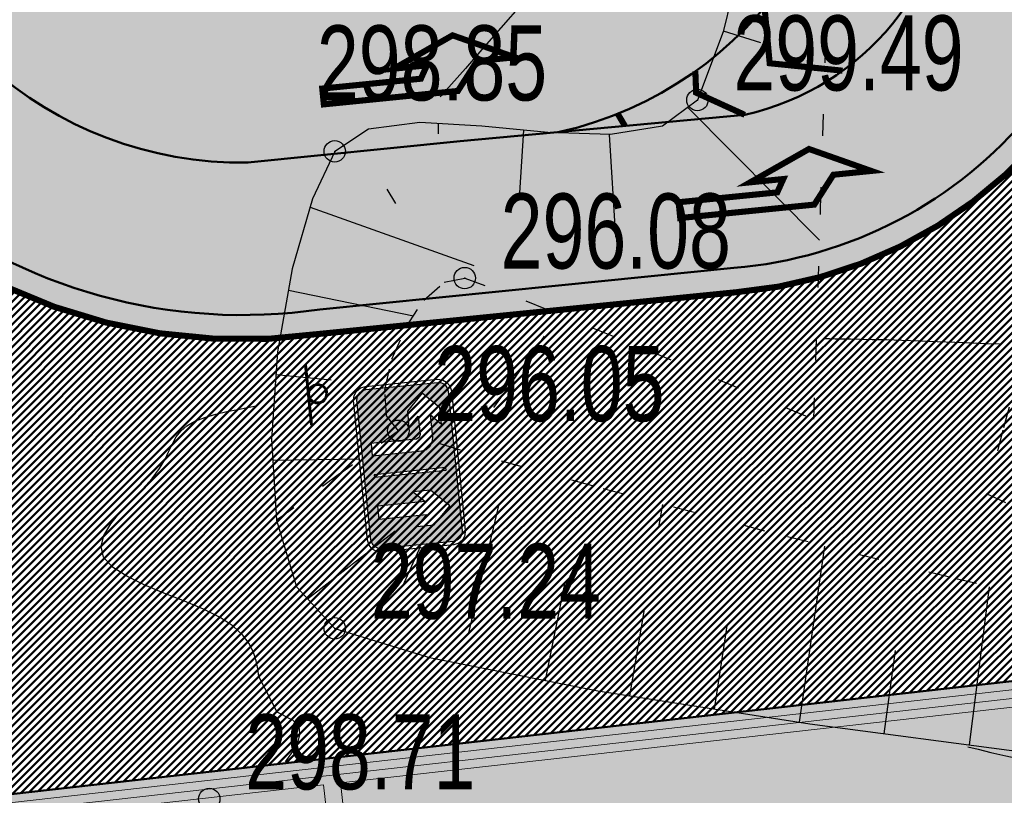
# Model space of a CAD drawing. Extents: x 2931 to 5026, y -2784 to 809.
# Tile 139 of 170: x 3173 to 3196, y 473 to 491. Entities that reach past the tile are written whole.
import ezdxf

# ---------------------------------------------------------------- set-up
doc = ezdxf.new("R2010")
doc.units = 0
doc.header["$MEASUREMENT"] = 0
doc.linetypes.add('CONTI', pattern=[0])
doc.linetypes.add('STROT', pattern=[1.7, 0.5, -1.2])
doc.layers.add('.', color=7, linetype='Continuous', lineweight=15)
for name, color, linetype in [('GORIZDEFAULT', 32, 'CONTI'), ('OTKOSDEFAULT', 32, 'CONTI'), ('PDF_2D - Общий', 7, 'Continuous'), ('PI_OTDEFAULT', 172, 'CONTI'), ('PI_TTDEFAULT', 5, 'CONTI')]:
    doc.layers.add(name, color=color, linetype=linetype)
doc.styles.add('SHRFT', font='TXT', dxfattribs={"width": 0.75})
pattern_1 = [(45, (0, 2263.049007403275), (-0.08838834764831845, 0.08838834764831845), [])]

# ---------------------------------------------------------------- blocks, each defined once
blk = doc.blocks.new('АПРР')
at = {"layer": '.', "transparency": 33554625}
h = blk.add_hatch(color=256, dxfattribs=at)
h.dxf.hatch_style = 1
h.set_gradient(color1=(0, 127, 255), color2=(0, 127, 255), tint=0.6399999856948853)
h.paths.add_polyline_path([(1384745.843515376, -94199.48148556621), (1384808.635195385, -94185.82644556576), (1384860.567355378, -94153.03284556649), (1384893.360955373, -94101.10068556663), (1384907.015995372, -94038.30900556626), (1384907.015995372, -92855.2664455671), (1384893.360955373, -92792.47476556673), (1384860.567355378, -92740.54260556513), (1384808.635195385, -92707.7490055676), (1384745.843515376, -92694.09396556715), (1382444.386640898, -92694.09396556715), (1382381.594960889, -92707.7490055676), (1382329.662800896, -92740.54260556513), (1382296.8692009, -92792.47476556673), (1382283.214160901, -92855.2664455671), (1382283.214160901, -94038.30900556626), (1382296.8692009, -94101.10068556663), (1382329.662800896, -94153.03284556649), (1382381.594960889, -94185.82644556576), (1382444.386640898, -94199.48148556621)])
h.paths.add_polyline_path([(1383459.258535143, -92855.2664455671), (1383502.919712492, -92855.2664455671), (1383502.919712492, -94038.30900556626), (1383459.258535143, -94038.30900556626)], flags=16)
h.paths.add_polyline_path([(1383160.254800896, -93428.99316556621), (1382982.631760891, -93251.47764556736), (1382982.631760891, -94038.30900556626), (1382766.839120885, -94038.30900556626), (1382766.839120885, -93251.47764556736), (1382586.528080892, -93428.99316556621), (1382586.528080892, -93142.12980556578), (1382873.391440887, -92855.2664455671), (1383160.254800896, -93142.12980556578)], flags=16)
h.paths.add_polyline_path([(1383814.004559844, -93224.06004556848), (1383830.455119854, -93144.81780556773), (1383874.108239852, -93082.02612556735), (1383937.007439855, -93038.26548556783), (1384016.249679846, -93021.92244556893), (1384387.731279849, -93021.92244556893), (1384218.387279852, -92855.2664455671), (1384486.11207985, -92855.2664455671), (1384756.632399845, -93122.9912455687), (1384486.11207985, -93393.51156556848), (1384218.387279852, -93393.51156556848), (1384387.731279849, -93224.06004556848), (1384084.524879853, -93224.06004556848), (1384035.388239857, -93243.1986055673), (1384016.249679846, -93292.33524556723), (1384016.249679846, -93941.05640682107), (1384016.249679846, -94038.30900556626), (1383814.004559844, -94038.30900556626)], flags=16)
at = {"color": 5}
blk.add_lwpolyline([(1382444.386640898, -92642.1618055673), (1382359.76840089, -92658.61236556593), (1382291.493200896, -92705.06100556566), (1382245.044560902, -92770.64820556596), (1382228.594000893, -92855.2664455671), (1382228.594000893, -94038.30900556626), (1382245.044560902, -94123.03476556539), (1382291.493200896, -94191.30996556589), (1382359.76840089, -94237.75860556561), (1382444.386640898, -94254.10164556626), (1384745.843515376, -94254.10164556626), (1384830.461755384, -94237.75860556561), (1384896.048955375, -94191.30996556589), (1384942.497595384, -94123.03476556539), (1384958.948155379, -94038.30900556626), (1384958.948155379, -92855.2664455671), (1384942.497595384, -92770.64820556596), (1384896.048955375, -92705.06100556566), (1384830.461755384, -92658.61236556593), (1384745.843515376, -92642.1618055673), (1382444.386640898, -92642.1618055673)], dxfattribs=at)
blk.add_lwpolyline([(1382444.386640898, -92694.09396556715), (1382381.594960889, -92707.7490055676), (1382329.662800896, -92740.54260556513), (1382296.8692009, -92792.47476556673), (1382283.214160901, -92855.2664455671), (1382283.214160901, -94038.30900556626), (1382296.8692009, -94101.10068556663), (1382329.662800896, -94153.03284556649), (1382381.594960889, -94185.82644556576), (1382444.386640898, -94199.48148556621), (1384745.843515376, -94199.48148556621), (1384808.635195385, -94185.82644556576), (1384860.567355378, -94153.03284556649), (1384893.360955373, -94101.10068556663), (1384907.015995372, -94038.30900556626), (1384907.015995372, -92855.2664455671), (1384893.360955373, -92792.47476556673), (1384860.567355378, -92740.54260556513), (1384808.635195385, -92707.7490055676), (1384745.843515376, -92694.09396556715), (1382444.386640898, -92694.09396556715)], close=True, dxfattribs=at)
at = {"color": 7}
for points in [[(1382586.528080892, -93142.12980556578), (1382873.391440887, -92855.2664455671), (1383160.254800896, -93142.12980556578), (1383160.254800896, -93428.99316556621), (1382982.631760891, -93251.47764556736), (1382982.631760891, -94038.30900556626), (1382766.839120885, -94038.30900556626), (1382766.839120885, -93251.47764556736), (1382586.528080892, -93428.99316556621), (1382586.528080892, -93142.12980556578)], [(1384016.249679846, -94038.30900556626), (1383814.004559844, -94038.30900556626), (1383814.004559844, -93224.06004556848), (1383830.455119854, -93144.81780556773), (1383874.108239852, -93082.02612556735), (1383937.007439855, -93038.26548556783), (1384016.249679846, -93021.92244556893), (1384387.731279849, -93021.92244556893), (1384218.387279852, -92855.2664455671), (1384486.11207985, -92855.2664455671), (1384756.632399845, -93122.9912455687), (1384486.11207985, -93393.51156556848), (1384218.387279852, -93393.51156556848), (1384387.731279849, -93224.06004556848), (1384084.524879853, -93224.06004556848), (1384035.388239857, -93243.1986055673), (1384016.249679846, -93292.33524556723), (1384016.249679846, -93941.05640682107)]]:
    blk.add_lwpolyline(points, close=True, dxfattribs=at)
blk.add_lwpolyline([(1383459.258535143, -92855.2664455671), (1383502.919712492, -92855.2664455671), (1383502.919712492, -94038.30900556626), (1383459.258535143, -94038.30900556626)], close=True)
blk = doc.blocks.new('bstrtthtytt434')
at = {"layer": 'GORIZDEFAULT', "color": 32}
for points in [[(3190.524359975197, 498.003196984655), (3190.064368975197, 497.4721529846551), (3189.527965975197, 496.8359359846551), (3188.910726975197, 496.1224829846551), (3188.258219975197, 495.360487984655), (3187.582201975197, 494.566133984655), (3186.912061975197, 493.7798689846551), (3186.257342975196, 493.031842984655), (3185.651858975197, 492.334569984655), (3185.101487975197, 491.696140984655), (3184.598139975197, 491.122432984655), (3184.155782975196, 490.6156579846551), (3183.774416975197, 490.1758179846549), (3183.445950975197, 489.8087889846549), (3183.178476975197, 489.508692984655)], [(3184.432535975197, 482.268897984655), (3184.655893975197, 482.576323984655), (3184.885129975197, 482.8918409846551), (3185.094520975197, 483.197054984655), (3185.294367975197, 483.472120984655), (3185.615436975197, 483.931047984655)], [(3192.161081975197, 483.872417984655), (3192.261069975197, 483.873935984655), (3192.391206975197, 483.865910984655), (3192.555157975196, 483.870399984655), (3192.749256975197, 483.8653459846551), (3192.979381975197, 483.858838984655), (3193.259501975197, 483.8530919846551), (3193.589615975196, 483.848102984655), (3193.949877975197, 483.833570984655), (3194.360133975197, 483.819797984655), (3194.770390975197, 483.806023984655), (3195.188736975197, 483.786373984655), (3195.576934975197, 483.7762659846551), (3195.923228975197, 483.759520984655), (3196.225406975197, 483.750107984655)], [(3179.577449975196, 474.004235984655), (3179.747907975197, 474.2388509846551), (3179.858827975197, 474.442557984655), (3179.907997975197, 474.629325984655), (3179.899842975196, 474.771218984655), (3179.840239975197, 474.8763259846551), (3179.746823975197, 474.968917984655), (3179.629895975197, 475.0291499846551), (3179.504877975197, 475.0952599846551), (3179.379859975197, 475.161368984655), (3178.955245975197, 475.989017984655), (3178.926484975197, 476.170601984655), (3178.889634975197, 476.358063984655), (3178.830726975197, 476.549191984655), (3178.725488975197, 476.761618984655), (3178.572469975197, 476.9593189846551), (3178.353276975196, 477.168014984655), (3178.050274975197, 477.363436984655), (3177.661252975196, 477.5595539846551), (3177.216357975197, 477.746820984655), (3176.735437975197, 477.9355409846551), (3176.282452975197, 478.128685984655), (3175.871372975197, 478.328467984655), (3175.544099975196, 478.541523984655), (3175.328571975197, 478.772278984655), (3175.274781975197, 479.021490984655), (3175.340826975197, 479.282523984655), (3175.498769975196, 479.5509519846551), (3175.720674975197, 479.822352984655), (3175.978605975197, 480.092299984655), (3176.236537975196, 480.362246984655), (3176.462867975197, 480.6057109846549), (3176.633324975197, 480.840325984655), (3176.758213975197, 481.046245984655), (3176.855165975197, 481.247740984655), (3176.942573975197, 481.419087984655), (3177.024104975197, 481.582343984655), (3177.132118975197, 481.7139989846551), (3177.270280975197, 481.8361109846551), (3177.460648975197, 481.945013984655), (3177.697346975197, 482.0326169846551), (3177.950223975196, 482.108464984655), (3178.205313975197, 482.170344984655), (3178.462615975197, 482.218256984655), (3178.691982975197, 482.261743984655), (3178.893412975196, 482.3008069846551)], [(3195.488067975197, 474.3478299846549), (3195.732919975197, 474.293540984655), (3196.024100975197, 474.2179529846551), (3196.373366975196, 474.137245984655), (3196.780716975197, 474.051420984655), (3197.226304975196, 473.9501739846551), (3197.724099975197, 473.835718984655), (3198.266011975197, 473.713931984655), (3198.852038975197, 473.5848139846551), (3199.460124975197, 473.452030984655), (3200.082178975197, 473.3214599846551), (3200.712323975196, 473.185010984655)]]:
    blk.add_lwpolyline(points, dxfattribs=at)
at = {"layer": 'OTKOSDEFAULT', "color": 32}
for p, q in [((3190.446990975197, 493.745531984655), (3189.782184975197, 491.027125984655)), ((3189.782184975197, 491.027125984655), (3189.182274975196, 489.435834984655)), ((3189.785849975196, 491.049183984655), (3190.652062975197, 490.7783039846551)), ((3189.182274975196, 489.435834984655), (3188.369417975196, 488.8274239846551)), ((3188.958850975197, 489.264422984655), (3192.026174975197, 486.1706339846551)), ((3182.707488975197, 488.911473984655), (3181.507692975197, 488.757240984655)), ((3184.152962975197, 488.825408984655), (3182.707488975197, 488.911473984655)), ((3183.133925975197, 488.885944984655), (3183.135508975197, 488.649941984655)), ((3181.507692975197, 488.757240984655), (3180.723465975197, 488.239274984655)), ((3185.693305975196, 488.682777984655), (3184.152962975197, 488.825408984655)), ((3185.126428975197, 488.7361779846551), (3185.028608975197, 487.274524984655)), ((3187.154199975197, 488.634951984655), (3185.693305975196, 488.682777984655)), ((3188.369417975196, 488.8274239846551), (3187.154199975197, 488.634951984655)), ((3187.126263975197, 488.630526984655), (3187.268566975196, 486.2404119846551)), ((3180.723465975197, 488.239274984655), (3180.204197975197, 487.1332639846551)), ((3181.936990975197, 487.3575969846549), (3182.140069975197, 487.0246419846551)), ((3180.204197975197, 487.1332639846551), (3179.732970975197, 485.497920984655)), ((3180.149149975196, 486.938405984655), (3183.966300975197, 485.574200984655)), ((3179.732970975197, 485.497920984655), (3179.388345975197, 483.560465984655)), ((3179.646450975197, 485.004550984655), (3182.561862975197, 484.406743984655)), ((3179.388345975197, 483.560465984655), (3179.245215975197, 481.526058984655)), ((3179.350366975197, 483.031827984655), (3180.636313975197, 482.9133379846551)), ((3179.245215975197, 481.526058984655), (3179.365959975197, 479.6336739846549)), ((3179.272652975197, 481.036418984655), (3181.308447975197, 481.065328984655)), ((3183.848347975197, 477.007421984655), (3184.560805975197, 480.0125849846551)), ((3188.283456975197, 479.471039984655), (3188.371428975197, 480.000436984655)), ((3179.365959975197, 479.6336739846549), (3179.833561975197, 478.082593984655)), ((3180.085875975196, 477.800391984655), (3182.131952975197, 479.3916389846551)), ((3182.319305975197, 478.1183369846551), (3182.719563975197, 479.026517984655)), ((3191.558802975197, 474.9282429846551), (3192.154571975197, 479.031760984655)), ((3185.641328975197, 475.9025159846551), (3186.094596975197, 478.193661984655)), ((3179.833561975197, 478.082593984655), (3180.724369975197, 477.114006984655)), ((3195.523334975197, 474.3963709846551), (3195.991373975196, 478.085901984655)), ((3187.603054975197, 475.540256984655), (3187.950586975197, 477.549764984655)), ((3189.577989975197, 475.2302049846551), (3189.878498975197, 477.174991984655)), ((3180.724369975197, 477.114006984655), (3182.936955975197, 476.433519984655)), ((3193.535190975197, 474.654216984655), (3193.799673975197, 476.600456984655)), ((3182.936955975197, 476.433519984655), (3186.861166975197, 475.6590079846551)), ((3186.861166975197, 475.6590079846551), (3191.801442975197, 474.887921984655)), ((3191.801442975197, 474.887921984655), (3197.066648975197, 474.1897779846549))]:
    blk.add_line(p, q, dxfattribs=at)
at = {"layer": 'OTKOSDEFAULT', "color": 32, "linetype": 'STROT'}
for p, q in [((3192.053026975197, 486.905126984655), (3192.203641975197, 491.7399699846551)), ((3191.940759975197, 483.365013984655), (3192.053026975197, 486.905126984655)), ((3197.320010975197, 485.562934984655), (3196.307977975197, 481.737129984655)), ((3183.276119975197, 485.1856769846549), (3183.754697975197, 485.282953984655)), ((3183.754697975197, 485.282953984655), (3185.176854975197, 484.7564849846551)), ((3182.798430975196, 484.766376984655), (3183.276119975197, 485.1856769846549)), ((3182.384074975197, 484.128012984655), (3182.798430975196, 484.766376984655)), ((3185.176854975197, 484.7564849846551), (3188.099163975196, 483.572714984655)), ((3182.057256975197, 483.388965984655), (3182.384074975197, 484.128012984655)), ((3181.892177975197, 482.6683759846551), (3182.057256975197, 483.388965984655)), ((3188.099163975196, 483.572714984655), (3191.893627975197, 481.990139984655)), ((3191.893627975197, 481.990139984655), (3191.940759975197, 483.365013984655)), ((3181.929222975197, 482.072869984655), (3181.892177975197, 482.6683759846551)), ((3182.206565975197, 481.7230399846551), (3181.929222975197, 482.072869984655)), ((3179.365959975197, 479.6336739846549), (3182.206565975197, 481.7230399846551)), ((3182.206565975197, 481.7230399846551), (3179.365959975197, 479.6336739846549)), ((3183.659565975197, 481.273047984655), (3182.206565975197, 481.7230399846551)), ((3196.307977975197, 481.737129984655), (3195.912403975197, 480.2569529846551)), ((3186.734633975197, 480.435636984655), (3183.659565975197, 481.273047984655)), ((3190.753084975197, 479.382523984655), (3186.734633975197, 480.435636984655)), ((3195.912403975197, 480.2569529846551), (3199.541463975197, 478.633862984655)), ((3195.061958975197, 478.303816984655), (3190.753084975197, 479.382523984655)), ((3199.002414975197, 477.381534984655), (3195.061958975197, 478.303816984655))]:
    blk.add_line(p, q, dxfattribs=at)
at = {"layer": 'PI_TTDEFAULT', "color": 0}
for centre in [(3189.182274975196, 489.435834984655), (3180.723465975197, 488.239274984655), (3183.754697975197, 485.282953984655), (3182.206565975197, 481.7230399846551), (3180.724369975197, 477.114006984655), (3177.796439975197, 473.135095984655)]:
    blk.add_circle(centre, 0.25, dxfattribs=at)
for p in [(3189.182274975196, 489.435834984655), (3180.723465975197, 488.239274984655), (3183.754697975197, 485.282953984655), (3182.206565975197, 481.7230399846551), (3180.724369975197, 477.114006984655)]:
    blk.add_point(p, dxfattribs=at)
at = {"layer": 'PI_OTDEFAULT', "color": 0, "style": 'SHRFT', "width": 0.75}
for s, p in [('299.49', (3190.021343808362, 489.6591906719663)), ('298.85', (3180.307673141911, 489.4275110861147)), ('296.08', (3184.593766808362, 485.5063106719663)), ('296.05', (3183.045634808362, 481.9463966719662)), ('297.24', (3181.563438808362, 477.3373626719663)), ('298.71', (3178.635508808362, 473.3584526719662))]:
    blk.add_text(s, height=1.75, dxfattribs=at).set_placement(p)

msp = doc.modelspace()

# ---------------------------------------------------------------- hatches: boundary and pattern name
at = {"layer": '.', "linetype": 'ByBlock', "lineweight": 50}
h = msp.add_hatch(dxfattribs=at)
h.set_pattern_fill('ANSI31', color=252)
h.set_pattern_definition(pattern_1)
edge = h.paths.add_edge_path()
edge.add_line((3056.579508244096, 710.4772648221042), (3060.468574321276, 701.2644929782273))
edge.add_line((3060.468574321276, 701.2644929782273), (3091.428099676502, 714.3337018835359))
edge.add_arc((3092.594819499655, 711.569870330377), 2.999999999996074, 59.08883293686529, 112.8864824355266, ccw=False)
edge.add_line((3094.135944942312, 714.1437647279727), (3125.421424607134, 695.4115087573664))
edge.add_arc((3123.880299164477, 692.8376143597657), 3.000000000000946, 6.846905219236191, 59.0888329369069, ccw=False)
edge.add_line((3126.858903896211, 693.1952648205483), (3145.92372928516, 534.4185111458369))
edge.add_line((3145.92372928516, 534.4185111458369), (3153.629677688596, 470.2413971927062))
edge.add_line((3153.629677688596, 470.2413971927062), (3155.627738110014, 433.1622157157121))
edge.add_line((3155.627738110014, 433.1622157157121), (3160.809987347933, 333.3717569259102))
edge.add_arc((3157.814024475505, 333.2161726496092), 2.999999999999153, -86.74722545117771, 2.9727744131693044, ccw=False)
edge.add_line((3157.984247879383, 330.2210058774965), (3050.375705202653, 324.1053222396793))
edge.add_line((3050.375705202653, 324.1053222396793), (3050.943116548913, 314.1214329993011))
edge.add_line((3050.943116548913, 314.1214329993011), (3313.191871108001, 328.9630528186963))
edge.add_line((3313.191871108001, 328.9630528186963), (3312.624459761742, 338.9469420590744))
edge.add_line((3312.624459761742, 338.9469420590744), (3173.95866141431, 331.1288748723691))
edge.add_arc((3173.788438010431, 334.1240416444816), 2.999999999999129, 182.972774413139, 273.2527745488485, ccw=False)
edge.add_line((3170.792475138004, 333.9684573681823), (3164.49681413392, 454.6474962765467))
edge.add_line((3164.49681413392, 454.6474962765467), (3163.4838931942, 473.3022179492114))
edge.add_line((3163.4838931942, 473.3022179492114), (3160.81852438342, 495.1981994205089))
edge.add_arc((3164.480270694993, 494.8653379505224), 3.67684413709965, 91.76941746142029, 174.8059522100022, ccw=False)
edge.add_line((3164.36673985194, 498.5404289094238), (3165.328204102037, 498.6331989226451))
edge.add_line((3165.328204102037, 498.6331989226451), (3157.302999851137, 580.441440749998))
edge.add_arc((3156.299241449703, 586.9544981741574), 6.589950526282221, 187.8889569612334, 278.7611968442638, ccw=False)
edge.add_line((3149.771658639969, 586.0500035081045), (3140.934979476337, 659.8820920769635))
edge.add_line((3140.934979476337, 659.8820920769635), (3139.504408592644, 672.5438660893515))
edge.add_line((3139.504408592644, 672.5438660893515), (3136.203008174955, 699.2559498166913))
edge.add_arc((3133.224403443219, 698.8982993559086), 3.000000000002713, 6.84690521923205, 59.08883293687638)
edge.add_line((3134.765528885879, 701.47219375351), (3099.87037971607, 722.3657479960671))
edge.add_arc((3101.693711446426, 725.0245151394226), 3.223907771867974, 157.9186088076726, 235.5584146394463, ccw=False)
edge.add_line((3098.706274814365, 726.2364572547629), (3108.700353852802, 742.7227864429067))
edge.add_arc((3111.264605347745, 741.1656691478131), 3.00000000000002, 58.73218183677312, 148.732181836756, ccw=False)
edge.add_line((3112.821722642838, 743.729920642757), (3205.618491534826, 687.379966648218))
edge.add_line((3205.618491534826, 687.379966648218), (3207.292050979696, 686.4698585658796))
edge.add_line((3207.292050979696, 686.4698585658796), (3243.014474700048, 673.1244149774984))
edge.add_line((3243.014474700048, 673.1244149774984), (3266.942729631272, 664.2499407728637))
edge.add_line((3266.942729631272, 664.2499407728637), (3413.241120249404, 576.1905417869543))
edge.add_line((3413.241120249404, 576.1905417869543), (3418.398145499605, 584.7582188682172))
edge.add_line((3418.398145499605, 584.7582188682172), (3272.099754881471, 672.8176178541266))
edge.add_line((3272.099754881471, 672.8176178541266), (3270.420061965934, 673.6258759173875))
edge.add_line((3270.420061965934, 673.6258759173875), (3212.929790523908, 694.9477789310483))
edge.add_line((3212.929790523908, 694.9477789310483), (3210.80888251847, 695.9274716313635))
edge.add_line((3210.80888251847, 695.9274716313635), (3103.502412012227, 761.0883037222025))
edge.add_arc((3105.05952930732, 763.6525552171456), 2.999999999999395, 149.0720988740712, 238.7321818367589, ccw=False)
edge.add_line((3102.486085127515, 765.1944323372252), (3107.443599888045, 773.4686893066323))
edge.add_line((3107.443599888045, 773.4686893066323), (3098.865452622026, 778.6082797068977))
edge.add_line((3098.865452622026, 778.6082797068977), (3093.95672483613, 770.4154498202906))
edge.add_arc((3091.383280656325, 771.9573269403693), 2.999999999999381, 238.7321818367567, 329.07209887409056, ccw=False)
edge.add_line((3089.826163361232, 769.3930754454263), (3029.258160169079, 806.1724184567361))
edge.add_line((3029.258160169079, 806.1724184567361), (3024.067769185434, 797.6249134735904))
edge.add_line((3024.067769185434, 797.6249134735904), (3099.145714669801, 752.0345462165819))
edge.add_arc((3097.588597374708, 749.4702947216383), 2.999999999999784, -31.267816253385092, 58.732181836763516, ccw=False)
edge.add_line((3100.152848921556, 747.9131775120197), (3084.60404677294, 722.3075026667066))
edge.add_line((3084.60404677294, 722.3075026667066), (3056.579508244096, 710.4772648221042))
h = msp.add_hatch(dxfattribs=at)
h.set_pattern_fill('ANSI31', color=72)
h.set_pattern_definition(pattern_1)
edge = h.paths.add_edge_path()
edge.add_line((3198.64854658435, 490.2071452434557), (3204.228626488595, 490.837465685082))
edge.add_line((3204.228626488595, 490.837465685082), (3205.797166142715, 476.9281275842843))
edge.add_line((3205.797166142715, 476.9281275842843), (3240.426562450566, 480.8338700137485))
edge.add_line((3240.426562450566, 480.8338700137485), (3240.44861768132, 480.6383222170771))
edge.add_line((3240.44861768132, 480.6383222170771), (3240.049289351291, 480.5921857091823))
edge.add_line((3240.049289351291, 480.5921857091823), (3241.597948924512, 466.8728065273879))
edge.add_line((3241.597948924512, 466.8728065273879), (3241.996162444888, 466.9178206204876))
edge.add_line((3241.996162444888, 466.9178206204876), (3242.018783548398, 466.7177048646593))
edge.add_line((3242.018783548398, 466.7177048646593), (3164.317276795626, 457.9539924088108))
edge.add_line((3164.317276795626, 457.9539924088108), (3165.502113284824, 435.3773139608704))
edge.add_line((3165.502113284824, 435.3773139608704), (3169.410030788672, 435.5878972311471))
edge.add_line((3169.410030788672, 435.5878972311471), (3168.370118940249, 454.0558776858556))
edge.add_line((3168.370118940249, 454.0558776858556), (3257.968945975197, 458.6926099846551))
edge.add_line((3257.968945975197, 458.6926099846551), (3268.704736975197, 459.841732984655))
edge.add_line((3268.704736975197, 459.841732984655), (3270.714068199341, 460.1076835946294))
edge.add_line((3270.714068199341, 460.1076835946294), (3269.535281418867, 469.6188256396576))
edge.add_line((3269.535281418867, 469.6188256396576), (3268.265415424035, 473.6810966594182))
edge.add_line((3268.265415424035, 473.6810966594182), (3268.137689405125, 486.3184170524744))
edge.add_line((3268.137689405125, 486.3184170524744), (3268.591353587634, 486.3096273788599))
edge.add_line((3268.591353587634, 486.3096273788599), (3271.151259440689, 506.3975034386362))
edge.add_line((3271.151259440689, 506.3975034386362), (3253.464385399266, 584.473788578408))
edge.add_line((3253.464385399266, 584.473788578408), (3246.166203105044, 620.1052895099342))
edge.add_line((3246.166203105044, 620.1052895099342), (3240.206266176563, 657.064083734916))
edge.add_line((3240.206266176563, 657.064083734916), (3243.364342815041, 672.5203440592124))
edge.add_line((3243.364342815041, 672.5203440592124), (3206.455271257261, 686.9249126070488))
edge.add_line((3206.455271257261, 686.9249126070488), (3113.046281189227, 740.2405619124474))
edge.add_line((3113.046281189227, 740.2405619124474), (3101.14519328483, 721.6162001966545))
edge.add_line((3101.14519328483, 721.6162001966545), (3134.765528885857, 701.4721937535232))
edge.add_arc((3133.22440344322, 698.8982993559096), 3.000000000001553, 6.849462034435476, 59.088832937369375, ccw=False)
edge.add_line((3136.202992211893, 699.2560827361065), (3146.943135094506, 609.8262770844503))
edge.add_line((3146.943135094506, 609.8262770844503), (3222.727371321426, 618.9857674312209))
edge.add_arc((3223.040655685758, 615.0990958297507), 3.899277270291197, 6.922887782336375, 94.60835138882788, ccw=False)
edge.add_arc((3223.040740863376, 615.0990662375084), 3.899196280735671, -81.47081594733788, 6.923470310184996, ccw=False)
edge.add_line((3223.619042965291, 611.2429933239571), (3196.190003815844, 607.9278303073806))
edge.add_arc((3198.473142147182, 590.366216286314), 17.70940449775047, 97.40732442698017, 105.2026607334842)
edge.add_arc((3203.298833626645, 572.6188970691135), 36.10110462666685, 105.2072041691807, 108.1649889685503)
edge.add_arc((3188.026555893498, 620.3210561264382), 13.9895464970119, 277.1896508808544, 286.6895548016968, ccw=False)
edge.add_line((3189.777404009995, 606.4415049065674), (3187.842487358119, 606.2076257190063))
edge.add_arc((3184.99443761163, 604.3526436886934), 3.398874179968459, 6.9207488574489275, 33.07686530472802, ccw=False)
edge.add_arc((3184.993523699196, 604.3522314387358), 3.399831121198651, -83.07989968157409, 6.925789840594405, ccw=False)
edge.add_arc((3184.99346771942, 604.3525470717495), 3.400151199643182, 163.5011670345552, 276.9203959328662, ccw=False)
edge.add_line((3181.733315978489, 605.3181757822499), (3147.972979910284, 601.2437176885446))
edge.add_line((3147.972979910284, 601.2437176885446), (3149.771658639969, 586.0500035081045))
edge.add_arc((3156.299241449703, 586.9544981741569), 6.589950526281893, 187.88895696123, 278.7611968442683)
edge.add_line((3157.302999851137, 580.441440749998), (3156.287946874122, 590.7888034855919))
edge.add_arc((3165.559726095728, 590.3465954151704), 9.282318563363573, 100.07270603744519, 177.2694053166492, ccw=False)
edge.add_line((3163.936269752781, 599.4858419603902), (3168.630711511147, 599.9554139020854))
edge.add_arc((3169.037464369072, 590.7517851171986), 9.212612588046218, 9.79482017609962, 92.53053086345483, ccw=False)
edge.add_line((3178.11578730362, 592.3190385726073), (3178.310066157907, 590.3767786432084))
edge.add_line((3178.310066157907, 590.3767786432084), (3182.539779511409, 583.6051039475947))
edge.add_line((3182.539779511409, 583.6051039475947), (3183.799722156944, 570.7627216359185))
edge.add_line((3183.799722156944, 570.7627216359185), (3187.002343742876, 571.0830709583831))
edge.add_line((3187.002343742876, 571.0830709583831), (3189.210950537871, 548.1627685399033))
edge.add_line((3189.210950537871, 548.1627685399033), (3186.060597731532, 547.8476475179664))
edge.add_line((3186.060597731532, 547.8476475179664), (3186.254695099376, 545.9072019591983))
edge.add_line((3186.254695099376, 545.9072019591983), (3183.233715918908, 540.7443283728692))
edge.add_arc((3187.73220544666, 541.1918745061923), 4.520697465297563, 185.6815518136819, 272.2770185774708)
edge.add_line((3187.911817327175, 536.6747465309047), (3193.870304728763, 537.2707574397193))
edge.add_arc((3192.734762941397, 541.8356147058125), 4.703974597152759, 283.9692133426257, 366.943481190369)
edge.add_line((3197.404238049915, 542.4042791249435), (3197.262375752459, 543.6835587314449))
edge.add_line((3197.262375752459, 543.6835587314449), (3193.661081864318, 545.169928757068))
edge.add_line((3193.661081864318, 545.169928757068), (3192.899904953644, 552.5558980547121))
edge.add_line((3192.899904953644, 552.5558980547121), (3189.682132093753, 552.2340331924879))
edge.add_line((3189.682132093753, 552.2340331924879), (3185.735106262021, 591.6935520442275))
edge.add_line((3185.735106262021, 591.6935520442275), (3188.844983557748, 592.0046244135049))
edge.add_line((3188.844983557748, 592.0046244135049), (3188.789684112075, 592.6120978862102))
edge.add_arc((3202.589761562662, 589.1167140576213), 14.23586477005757, 99.41612415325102, 165.7866270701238, ccw=False)
edge.add_line((3200.260722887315, 603.1607670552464), (3222.923904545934, 605.4277020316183))
edge.add_arc((3223.460798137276, 592.4532847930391), 12.98552106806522, 5.712137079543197, 92.3696013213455, ccw=False)
edge.add_line((3236.381839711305, 593.7457406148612), (3237.467507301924, 582.8736653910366))
edge.add_line((3237.467507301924, 582.8736653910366), (3245.489102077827, 502.6795435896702))
edge.add_arc((3232.636911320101, 502.0581138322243), 12.86720568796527, -83.64731502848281, 2.7682123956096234, ccw=False)
edge.add_line((3234.060644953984, 489.2699175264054), (3215.68325286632, 487.4316781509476))
edge.add_arc((3214.378686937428, 500.1519165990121), 12.78696048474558, 185.7956058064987, 275.8556841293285, ccw=False)
edge.add_line((3201.657087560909, 498.8606893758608), (3199.058106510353, 524.9352458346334))
edge.add_arc((3194.432319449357, 524.472541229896), 4.648870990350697, 5.712137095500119, 93.3895282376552)
edge.add_line((3194.157459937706, 529.1132797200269), (3187.347289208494, 528.4216407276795))
edge.add_arc((3187.957506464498, 524.0646790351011), 4.399486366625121, 97.97273957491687, 185.7133964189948)
edge.add_line((3183.579875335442, 523.6266995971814), (3184.27298960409, 516.6982116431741))
edge.add_line((3184.27298960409, 516.6982116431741), (3184.892601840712, 516.207064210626))
edge.add_line((3184.892601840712, 516.207064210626), (3197.794868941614, 517.4340304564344))
edge.add_line((3197.794868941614, 517.4340304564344), (3199.787466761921, 496.7031714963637))
edge.add_arc((3189.185059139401, 495.5773838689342), 10.66200943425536, -84.22149646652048, 6.061084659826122, ccw=False)
edge.add_line((3190.258542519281, 484.9695528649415), (3179.89345328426, 483.9206342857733))
edge.add_arc((3178.567549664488, 496.8730140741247), 13.02006768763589, 184.5809880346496, 275.8448699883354, ccw=False)
edge.add_line((3165.58907542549, 495.833125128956), (3165.328204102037, 498.6331989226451))
edge.add_line((3165.328204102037, 498.6331989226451), (3164.846212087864, 498.5866923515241))
edge.add_line((3164.846212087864, 498.5866923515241), (3167.773249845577, 472.6394833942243))
edge.add_line((3167.773249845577, 472.6394833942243), (3200.231651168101, 476.3005109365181))
edge.add_line((3200.231651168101, 476.3005109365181), (3198.64854658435, 490.2071452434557))
at = {"lineweight": 40, "true_color": 0xcfcfcf}
h = msp.add_hatch(color=254, dxfattribs=at)
h.dxf.hatch_style = 1
h.paths.add_polyline_path([(3236.401700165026, 593.5288367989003, 0.4020912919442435), (3222.923904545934, 605.4277020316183), (3200.260722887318, 603.1607670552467, 0.2979728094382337), (3188.789684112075, 592.6120978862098), (3188.845210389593, 592.0046471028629), (3185.735106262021, 591.6935520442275), (3187.121516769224, 577.8332192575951), (3188.507927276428, 563.9728864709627), (3189.682132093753, 552.2340331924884), (3192.899904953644, 552.5558980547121), (3193.661081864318, 545.169928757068), (3197.262375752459, 543.6835587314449), (3197.363281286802, 542.6747779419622, -0.3954589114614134), (3193.870304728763, 537.2707574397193), (3187.911817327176, 536.6747465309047, -0.3717798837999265), (3183.269049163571, 540.3910920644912), (3183.233715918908, 540.7443283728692), (3186.254695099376, 545.9072019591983), (3186.060597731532, 547.8476475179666), (3189.210950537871, 548.1627685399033), (3188.212792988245, 558.141628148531), (3187.002343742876, 571.0830709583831), (3183.799722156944, 570.7627216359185), (3182.539779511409, 583.6051039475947), (3178.310066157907, 590.3767786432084), (3178.11578730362, 592.3190385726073, 0.3775479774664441), (3168.630711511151, 599.9554139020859), (3163.936269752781, 599.4858419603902, 0.3501788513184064), (3156.287946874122, 590.7888034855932), (3163.262400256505, 519.6918256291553), (3165.567260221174, 496.1556320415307, 0.4407652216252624), (3180.447832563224, 483.989431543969), (3185.9967051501, 484.544469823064), (3190.085791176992, 484.953489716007, 0.4204379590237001), (3199.787466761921, 496.7031714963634), (3197.794868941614, 517.4340304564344), (3185.071573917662, 516.2240839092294, -0.4023531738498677), (3184.272989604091, 516.698211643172), (3183.582524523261, 523.6009837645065, -0.4044187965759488), (3187.3472892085, 528.4216407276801), (3190.44205377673, 528.7312014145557), (3193.612779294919, 529.0486045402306, -0.4559087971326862), (3199.07801153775, 524.6444321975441), (3201.657087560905, 498.8606893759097, 0.41452071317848), (3215.683252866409, 487.4316781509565), (3234.060644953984, 489.2699175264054, 0.3960063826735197), (3245.489102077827, 502.6795435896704)])
h.paths.add_polyline_path([(3207.03778315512, 571.3865211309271), (3216.344721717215, 572.3920961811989, -0.460910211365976), (3217.20601253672, 571.7944545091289), (3217.713877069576, 566.7171896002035), (3223.105556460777, 567.2565042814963), (3222.596895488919, 572.3417299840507, -0.5043845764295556), (3223.101133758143, 572.9196861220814), (3228.150711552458, 573.4247813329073), (3227.609384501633, 578.8365789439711), (3206.745009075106, 576.7495735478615, -0.4135501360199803), (3201.883217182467, 580.3883616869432), (3200.86529559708, 590.5648078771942, -0.4125955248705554), (3204.897344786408, 595.2870662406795), (3223.713569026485, 597.1692007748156, -0.3863695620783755), (3228.194028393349, 593.331601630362, -0.3919432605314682), (3224.458895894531, 588.2009761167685), (3214.864717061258, 587.2412971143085, -0.4215503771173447), (3214.235686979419, 587.7345817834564), (3213.723767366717, 592.8523850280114), (3208.388326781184, 592.3186957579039), (3208.870741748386, 587.4958586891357, -0.3166142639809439), (3208.485410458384, 586.598946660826), (3203.332663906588, 586.0835317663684), (3203.862076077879, 580.7908505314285), (3223.979733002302, 582.8031637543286, -0.3921261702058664), (3229.549203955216, 579.3978309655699), (3230.536660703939, 569.5259502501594, -0.4350801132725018), (3225.963019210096, 564.6216401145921), (3217.188723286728, 563.7439717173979, -0.4413046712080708), (3216.619709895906, 564.0923243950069), (3216.102574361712, 569.262272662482), (3210.681480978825, 568.7200157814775), (3211.174444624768, 563.7917206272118, -0.51086082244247), (3210.583513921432, 563.1343868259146), (3205.645078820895, 562.6404089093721), (3206.185945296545, 557.2332157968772), (3226.496118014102, 559.2647858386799, -0.423874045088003), (3231.904694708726, 555.4701307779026), (3232.935134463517, 545.168536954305, -0.3809339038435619), (3228.854507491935, 540.6790191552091), (3210.290027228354, 538.8220658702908, -0.9445699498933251), (3209.381247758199, 547.8960038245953), (3218.711040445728, 548.7905293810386, -0.3488442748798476), (3219.560053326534, 548.2590371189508), (3220.061773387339, 543.2432016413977), (3225.413531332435, 543.7785230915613), (3224.903551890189, 548.8779118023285, -0.5458820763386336), (3225.389042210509, 549.3969933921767), (3230.422945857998, 549.9005207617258), (3229.887738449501, 555.2511386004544), (3209.070923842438, 553.1688905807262, -0.3853398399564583), (3204.229524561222, 556.9316719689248), (3203.215527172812, 567.0688868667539, -0.3584784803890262)], flags=16)
h.paths.add_polyline_path([(3178.778094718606, 540.4591956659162, -0.2214065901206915), (3175.505947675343, 530.2666204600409, 0.277982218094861), (3172.34860886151, 520.3260242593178), (3174.010432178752, 503.7123127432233), (3186.543428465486, 504.9659534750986, -0.4398097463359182), (3187.521916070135, 503.7937383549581), (3188.161130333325, 497.4033349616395, -0.3970099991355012), (3184.175926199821, 492.4954338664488), (3178.706707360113, 491.9901778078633, -0.4396297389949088), (3173.720061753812, 496.4290682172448), (3164.486291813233, 590.7869773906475, -0.9017496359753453), (3173.65223744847, 591.7038214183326)], flags=16)
h.paths.add_polyline_path([(3211.090258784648, 530.7555379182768), (3228.778682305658, 532.4207922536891, -0.9142662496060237), (3229.432751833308, 525.8612617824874), (3222.054241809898, 525.0234886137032, 0.2275587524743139), (3216.003330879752, 521.9087266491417, 0.4257554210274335), (3217.309228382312, 508.7650592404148, -0.6245440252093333), (3215.087378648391, 501.9688603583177, -0.4364639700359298), (3209.053512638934, 506.4342605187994), (3207.188754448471, 525.5828161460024, -0.4080941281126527)], flags=16)
h.paths.add_polyline_path([(3178.378493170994, 523.0614947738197), (3179.649217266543, 510.3577113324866), (3192.387924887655, 511.6319287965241, -0.4225555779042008), (3193.163162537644, 510.8036237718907), (3194.33725093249, 498.5036642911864, -1), (3193.353733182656, 498.31823710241), (3192.121418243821, 510.6380334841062), (3179.425863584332, 509.3681324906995, -0.4470715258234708), (3178.614138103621, 510.2792883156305), (3177.358061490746, 522.8366367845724, -1)], flags=16)
h.paths.add_polyline_path([(3222.245864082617, 519.8151616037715), (3231.631192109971, 520.8203243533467, -0.01518137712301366), (3232.166872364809, 520.877695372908), (3231.631192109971, 520.8203243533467, 0.2039938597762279), (3225.667068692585, 517.2491521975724, 0.3845645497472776), (3226.869658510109, 505.226526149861, -0.710203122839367), (3225.226810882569, 498.0782473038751), (3216.525285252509, 497.1458978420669, -0.02130585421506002), (3215.828828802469, 497.071274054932), (3216.525285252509, 497.1458978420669, 0.1841086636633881), (3221.626871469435, 500.0229048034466, 0.4206425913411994), (3220.314957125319, 513.1384786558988, -0.6092905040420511)], flags=16)
h.paths.add_polyline_path([(3232.32476832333, 515.7144138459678), (3232.728894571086, 515.762181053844), (3233.10467408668, 515.8065977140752, 0.1243413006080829), (3236.55796378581, 517.148437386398, -0.4207583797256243), (3239.515593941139, 515.3462274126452), (3240.817700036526, 502.3287093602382, -0.3726884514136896), (3233.83489277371, 493.8279189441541), (3228.049980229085, 493.1958532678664, 0.5475524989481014), (3230.817904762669, 508.7273101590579, -0.6580089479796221)], flags=16)
h = msp.add_hatch(color=254, dxfattribs=at)
h.dxf.hatch_style = 1
h.paths.add_polyline_path([(3242.018627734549, 466.7190863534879), (3241.996212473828, 466.9178262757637), (3241.597948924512, 466.8728065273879), (3240.050392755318, 480.5934061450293), (3240.44861768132, 480.6383222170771), (3240.426562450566, 480.8338700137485), (3205.797166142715, 476.9281275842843), (3204.227095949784, 490.8372930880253), (3198.662366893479, 490.2097651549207), (3200.231651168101, 476.3005109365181), (3165.600720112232, 472.3941418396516), (3165.623146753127, 472.1953743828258), (3166.020732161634, 472.2402165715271), (3167.567198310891, 458.5228828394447), (3167.170838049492, 458.4781768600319), (3167.182049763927, 458.3788073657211), (3167.193282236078, 458.2794402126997)])
at = {"layer": 'PDF_2D - Общий', "transparency": 33554560}
h = msp.add_hatch(color=2, dxfattribs=at)
h.paths.add_polyline_path([(3203.861674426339, 490.392883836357), (3205.145999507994, 479.0000466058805), (3205.42974900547, 476.4809769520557), (3240.059841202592, 480.3844957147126), (3241.549968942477, 467.17326766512), (3241.561713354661, 467.0689265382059), (3167.530501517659, 458.7235779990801), (3166.02932493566, 472.0392258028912), (3200.660013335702, 475.9428119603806), (3200.377892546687, 478.4474733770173), (3199.091938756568, 489.8547188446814)], flags=0)
h.paths.add_polyline_path([(3199.40250094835, 488.8834560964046), (3200.576570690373, 478.4704351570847), (3200.881212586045, 475.7665425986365), (3180.858001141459, 473.5096583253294), (3181.127083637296, 471.1247904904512), (3180.729615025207, 471.079860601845), (3180.460532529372, 473.4647284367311), (3166.548681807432, 471.8961570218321), (3168.004928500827, 458.9779778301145), (3181.916779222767, 460.5465492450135), (3181.648193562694, 462.9314732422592), (3182.04566217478, 462.9764031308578), (3182.314247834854, 460.5914791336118), (3226.844079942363, 465.6110463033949), (3226.575245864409, 467.9959422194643), (3226.972714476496, 468.0408721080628), (3227.241548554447, 465.6559761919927), (3241.042455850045, 467.2120065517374), (3239.58610978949, 480.1301745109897), (3225.785252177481, 478.5741497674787), (3226.054135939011, 476.1892594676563), (3225.656667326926, 476.1443295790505), (3225.387783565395, 478.5292198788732), (3205.253479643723, 476.2597777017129), (3204.947321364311, 478.9770848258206), (3203.774768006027, 489.3766911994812)], flags=0)
h.paths.add_polyline_path([(3199.368803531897, 489.1815575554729), (3203.741070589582, 489.6747926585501), (3203.685405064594, 490.1716845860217), (3199.31313800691, 489.6784494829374)], flags=0)

# ---------------------------------------------------------------- linework, layer by layer
at = {"color": 255, "lineweight": 50, "ltscale": 1000}
for points in [[(3190.675024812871, 595.1874665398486, -0.2659289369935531), (3200.327133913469, 602.5960217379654), (3222.96380135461, 604.8603045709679, -0.4018179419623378), (3235.835492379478, 593.4770464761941), (3244.921903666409, 502.6376568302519, -0.3955928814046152), (3234.000858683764, 489.8353254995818), (3215.563627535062, 487.9911005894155, -0.4130268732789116), (3202.222773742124, 498.9176943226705), (3199.645463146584, 524.6837876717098, 0.4535375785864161), (3193.53486445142, 529.6121975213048), (3190.385422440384, 529.2969249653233), (3187.279878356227, 528.9862860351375, 0.4049945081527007), (3183.016958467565, 523.5427778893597), (3183.711351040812, 516.6007415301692, 0.3486412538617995), (3184.914138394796, 515.6379962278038), (3197.283268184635, 516.8142627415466), (3199.221798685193, 496.645916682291, -0.4206429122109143), (3190.033536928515, 485.5196510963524), (3185.940116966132, 485.1101976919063), (3180.378306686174, 484.5538652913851, -0.4413470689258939), (3166.134316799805, 496.19848590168), (3165.894083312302, 498.6882549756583)], [(3183.649393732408, 488.4785407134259), (3178.698449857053, 487.9759040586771, -0.389426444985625), (3169.713997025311, 495.9840218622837), (3160.423844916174, 590.8482587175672, -0.2862753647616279), (3164.014736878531, 598.9223025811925)], [(3185.968436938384, 488.692655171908, 0.3952862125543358), (3192.73986538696, 498.7215265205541), (3192.478904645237, 501.5765517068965), (3191.628598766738, 510.07729689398), (3179.793745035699, 508.8934894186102, -0.4183824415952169), (3178.086354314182, 509.7918147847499), (3177.761926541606, 513.0446403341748), (3176.773305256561, 522.9214349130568, -0.8848010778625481), (3178.807013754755, 523.1248493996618), (3180.02710142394, 510.9272924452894), (3192.319388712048, 512.1103096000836, -0.3912373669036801), (3193.53062367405, 510.985919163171), (3195.138700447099, 495.0062677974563, -0.343912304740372), (3190.285383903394, 489.0912336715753), (3183.649393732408, 488.4785407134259)]]:
    msp.add_lwpolyline(points, format="xyb", dxfattribs=at)
msp.add_lwpolyline([(3236.401700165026, 593.5288367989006, 0.142137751, 0.142137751, 0), (3245.489102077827, 502.6795435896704, 0.142137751, 0.142137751, -0.3960063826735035), (3234.060644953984, 489.2699175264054, 0.142137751, 0.142137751, 0), (3215.619498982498, 487.4253010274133, 0.142137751, 0.142137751, -0.4130535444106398), (3201.657087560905, 498.860689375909, 0.142137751, 0.142137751, 0), (3199.07801153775, 524.6444321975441, 0.142137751, 0.142137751, 0.4559087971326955), (3193.612779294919, 529.0486045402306, 0.142137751, 0.142137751, 0), (3190.44205377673, 528.7312014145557, 0.142137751, 0.142137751, 0), (3187.3472892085, 528.4216407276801, 0.142137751, 0.142137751, 0.4044187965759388), (3183.582524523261, 523.6009837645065, 0.142137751, 0.142137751, 0), (3184.272989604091, 516.698211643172, 0.142137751, 0.142137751, 0.3261778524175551), (3184.892601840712, 516.207064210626, 0.142137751, 0.142137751, 0), (3197.794868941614, 517.4340304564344, 0.142137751, 0.142137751, 0), (3199.787466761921, 496.7031714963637, 0.142137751, 0.142137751, -0.4204379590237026), (3190.085791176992, 484.953489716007, 0.142137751, 0.142137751, 0), (3185.9967051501, 484.544469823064, 0.142137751, 0.142137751, 0), (3180.447832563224, 483.989431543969, 0.142137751, 0.142137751, -0.4407652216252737), (3165.567260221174, 496.1556320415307, 0.142137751, 0.142137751, 0), (3163.262400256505, 519.6918256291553, 0.142137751, 0.142137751, 0), (3156.287946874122, 590.7888034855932, 0.142137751, 0.142137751, -0.3501788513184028)], format="xyseb")
at = {"color": 5, "const_width": 0.142137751}
for points in [[(3192.568002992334, 490.1212658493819), (3190.867093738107, 490.2944826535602), (3190.747984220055, 491.5931444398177)], [(3180.4686765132, 489.3360719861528), (3183.595371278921, 489.6488265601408), (3184.040631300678, 490.345227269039), (3184.92425459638, 490.4336136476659), (3183.471373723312, 490.9458735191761), (3182.10172006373, 490.1684345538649), (3182.872072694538, 490.2454907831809), (3182.73159434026, 489.9340970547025), (3180.431867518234, 489.7040617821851), (3180.4686765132, 489.3360719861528)], [(3190.285383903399, 489.0912336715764), (3189.151834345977, 489.6081527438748), (3189.132891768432, 490.110551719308)], [(3187.489745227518, 488.833115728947), (3187.322136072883, 489.1177888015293)], [(3188.780871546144, 486.6849697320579), (3191.907566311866, 486.9977243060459), (3192.352826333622, 487.6941250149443), (3193.236449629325, 487.782511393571), (3191.783568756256, 488.2947712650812), (3190.413915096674, 487.51733229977), (3191.184267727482, 487.5943885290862), (3191.043789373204, 487.2829948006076), (3188.744062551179, 487.0529595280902), (3188.780871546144, 486.6849697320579)]]:
    msp.add_lwpolyline(points, dxfattribs=at)
at = {"color": 5, "linetype": 'ByBlock', "lineweight": 50}
msp.add_lwpolyline([(3242.018627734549, 466.7190863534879), (3241.996212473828, 466.9178262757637), (3241.597948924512, 466.8728065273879), (3240.050392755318, 480.5934061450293), (3240.44861768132, 480.6383222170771), (3240.426562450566, 480.8338700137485), (3205.797166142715, 476.9281275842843), (3204.227095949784, 490.8372930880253), (3198.662366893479, 490.2097651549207), (3200.231651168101, 476.3005109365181), (3165.600720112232, 472.3941418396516), (3165.623146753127, 472.1953743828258), (3166.020732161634, 472.2402165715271), (3167.567198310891, 458.5228828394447), (3167.170838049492, 458.4781768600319), (3167.182049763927, 458.3788073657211), (3167.193282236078, 458.2794402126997)], close=True, dxfattribs=at)
at = {"lineweight": 60}
msp.add_lwpolyline([(3180.042237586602, 483.2711879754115), (3180.18370804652, 481.8568683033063)], dxfattribs=at)
msp.add_circle((3180.325120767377, 482.5852487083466), 0.2132066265, dxfattribs=at)
at = {"layer": 'PDF_2D - Общий', "lineweight": 5}
msp.add_lwpolyline([(3166.30527096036, 472.2712525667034), (3200.439030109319, 476.1216216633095), (3198.869745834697, 490.0308758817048), (3204.037006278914, 490.6134739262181), (3205.606290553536, 476.7042197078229), (3240.434797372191, 480.6357023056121), (3240.412382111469, 480.8344422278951), (3205.782559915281, 476.9254189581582), (3204.213275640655, 490.8346731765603), (3198.64854658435, 490.2071452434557), (3200.217830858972, 476.2978910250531), (3166.282851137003, 472.4700252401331)], dxfattribs=at)
for points in [[(3166.02932493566, 472.0392258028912), (3200.660013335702, 475.9428119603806), (3199.091938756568, 489.8547188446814), (3200.377892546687, 478.4474733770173), (3200.660013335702, 475.9428119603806)], [(3180.858001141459, 473.5096583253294), (3181.127083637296, 471.1247904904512), (3180.729615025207, 471.079860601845), (3180.460532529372, 473.4647284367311), (3166.548681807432, 471.8961570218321), (3168.004928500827, 458.9779778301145), (3181.916779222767, 460.5465492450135), (3181.648193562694, 462.9314732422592), (3182.04566217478, 462.9764031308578), (3181.648193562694, 462.9314732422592), (3181.916779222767, 460.5465492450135), (3168.004928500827, 458.9779778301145), (3166.548681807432, 471.8961570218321), (3180.460532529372, 473.4647284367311), (3180.729615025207, 471.079860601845), (3181.127083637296, 471.1247904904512), (3180.858001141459, 473.5096583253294), (3200.881212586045, 475.7665425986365), (3200.576570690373, 478.4704351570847), (3199.40250094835, 488.8834560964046), (3203.774768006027, 489.3766911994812), (3199.40250094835, 488.8834560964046), (3200.881212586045, 475.7665425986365)]]:
    msp.add_lwpolyline(points, close=True, dxfattribs=at)

# ---------------------------------------------------------------- block references
at = {"linetype": 'ByBlock'}
msp.add_blockref('bstrtthtytt434', (0, 0), dxfattribs=at)
at = {"xscale": -0.00142137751, "yscale": 0.00142137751, "zscale": 0.00142137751, "rotation": 275.712137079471}
msp.add_blockref('АПРР', (3510.368949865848, -1462.713728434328), dxfattribs=at)

doc.saveas('drawing.dxf')
